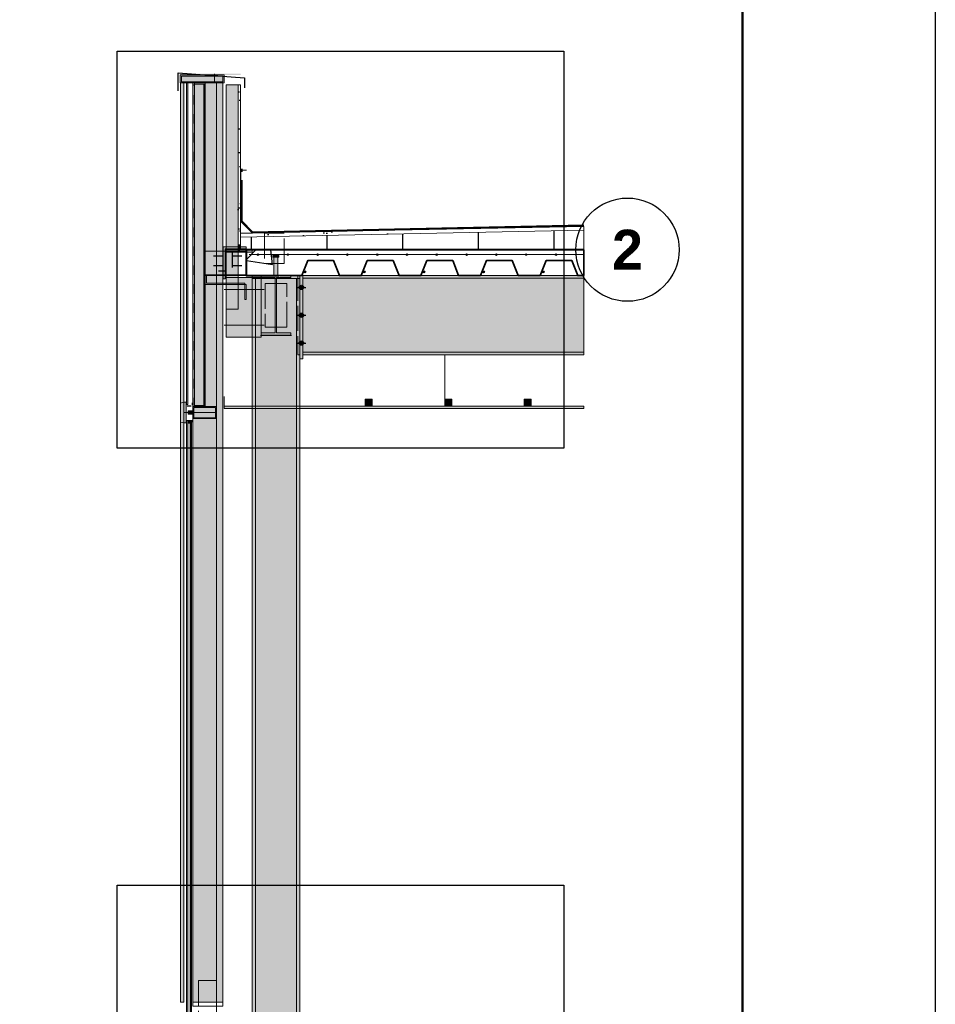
# Model space of a CAD drawing. Header units: millimetres. Extents: x 6 to 4194, y 6 to 5934.
# Tile 6 of 7: x 3272 to 4194, y 2180 to 3172. Entities that reach past the tile are written whole.
import ezdxf
from ezdxf.enums import TextEntityAlignment as Align

# ---------------------------------------------------------------- set-up
doc = ezdxf.new("R2010")
doc.units = ezdxf.units.MM
doc.header["$LTSCALE"] = 20
doc.linetypes.add('DASHED', pattern=[1.524, 1.27, -0.254])
for name, color, linetype in [('A-ACERO', 250, 'Continuous'), ('A-ACERO-CORTADO', 250, 'Continuous'), ('A-ACERO-VISTA', 8, 'Continuous'), ('A-AISLACION-EPS', 50, 'Continuous'), ('A-AISLACION-LANA', 40, 'Continuous'), ('A-ALUMINIO', 253, 'Continuous'), ('A-ARMADURAS', 14, 'Continuous'), ('A-BARRERAS-MEMBRANAS', 7, 'Continuous'), ('A-CHAPA-GALVANIZADA', 253, 'Continuous'), ('A-CONTORNOS', 7, 'Continuous'), ('A-HORMIGON-INSITU', 33, 'Continuous'), ('A-MORTERO-CARPETAS', 252, 'Continuous'), ('A-NEOPRENO-SELLADORES', 7, 'Continuous'), ('A-PLACA-CEMENTICIA', 252, 'Continuous'), ('A-PROYECCION-OCULTO', 8, 'DASHED'), ('A-SELLADOR-INTUMESCENTE', 1, 'Continuous'), ('A-VIDRIO', 4, 'Continuous'), ('A-VISTA', 8, 'Continuous'), ('X-MARCO', 7, 'Continuous'), ('X-REFERENCIAS', 1, 'Continuous')]:
    doc.layers.add(name, color=color, linetype=linetype)
doc.styles.add('ARIAL-B', font='arialbd.ttf')

msp = doc.modelspace()

# ---------------------------------------------------------------- hatches: boundary and pattern name
at = {"layer": 'A-ACERO', "true_color": 0x888888}
h = msp.add_hatch(color=252, dxfattribs=at)
h.dxf.hatch_style = 1
h.paths.add_polyline_path([(3433.6, 3116), (3494.4, 3116), (3494.4, 3117.2), (3433.6, 3117.2)])
at = {"layer": 'A-ACERO', "true_color": 0x3b3b3b}
h = msp.add_hatch(color=250, dxfattribs=at)
h.dxf.hatch_style = 1
h.paths.add_polyline_path([(3448, 2782), (3458.6, 2782), (3458.6, 3108), (3448, 3108), (3448, 3106.8), (3457.4, 3106.8), (3457.4, 2783.2), (3448, 2783.2)])
h = msp.add_hatch(color=250, dxfattribs=at)
h.dxf.hatch_style = 1
h.paths.add_polyline_path([(3477, 2910.8), (3479, 2910.8), (3479, 2940.8), (3500, 2940.8), (3500, 2942.8), (3477, 2942.8)])
at = {"layer": 'A-ACERO', "true_color": 0x333333}
h = msp.add_hatch(color=250, dxfattribs=at)
h.dxf.hatch_style = 1
h.paths.add_polyline_path([(3440.4, 2782), (3444.8, 2782), (3444.8, 2783.2), (3440.4, 2783.2)])
at = {"layer": 'A-ACERO-CORTADO', "true_color": 0x4d545c}
h = msp.add_hatch(color=251, dxfattribs=at)
h.dxf.hatch_style = 1
h.paths.add_polyline_path([(3480, 2937.6), (3506, 2937.6), (3506, 2940), (3480, 2940)])
h = msp.add_hatch(color=251, dxfattribs=at)
h.dxf.hatch_style = 1
h.paths.add_polyline_path([(3526.8, 2932.4), (3533, 2932.4), (3533, 2934), (3526.8, 2934)])
h = msp.add_hatch(color=251, dxfattribs=at)
h.dxf.hatch_style = 1
h.paths.add_polyline_path([(3528, 2914), (3531.8, 2914), (3531.8, 2934), (3528, 2934)])
h = msp.add_hatch(color=251, dxfattribs=at)
h.dxf.hatch_style = 1
h.paths.add_polyline_path([(3515, 2914), (3545, 2914), (3545, 2911.86), (3530.71, 2911.86), (3530.71, 2856.14), (3545, 2856.14), (3545, 2854), (3515, 2854), (3515, 2856.14), (3529.29, 2856.14), (3529.29, 2911.86), (3515, 2911.86)])
at = {"layer": 'A-ACERO-VISTA', "true_color": 0xdfe3e7}
h = msp.add_hatch(color=254, dxfattribs=at)
h.dxf.hatch_style = 1
h.paths.add_polyline_path([(3480, 2880), (3492, 2880), (3492, 3106), (3480, 3106)])
h = msp.add_hatch(color=254, dxfattribs=at)
h.dxf.hatch_style = 1
h.paths.add_polyline_path([(3480, 2852), (3515, 2852), (3515, 2912), (3480, 2912)])
h = msp.add_hatch(color=254, dxfattribs=at)
h.dxf.hatch_style = 1
h.paths.add_polyline_path([(3506, 2911), (3554, 2911), (3554, 2914), (3506, 2914)])
h = msp.add_hatch(color=254, dxfattribs=at)
h.dxf.hatch_style = 1
h.paths.add_polyline_path([(3506, 1281), (3554, 1281), (3554, 2911), (3506, 2911)])
h = msp.add_hatch(color=254, dxfattribs=at)
h.dxf.hatch_style = 1
h.paths.add_polyline_path([(3554, 2830), (3557, 2830), (3557, 2914), (3554, 2914)])
h = msp.add_hatch(color=254, dxfattribs=at)
h.dxf.hatch_style = 1
h.paths.add_polyline_path([(3557, 2834), (3840, 2834), (3840, 2914), (3557, 2914)])
at = {"layer": 'A-AISLACION-EPS'}
h = msp.add_hatch(dxfattribs=at)
h.set_pattern_fill('ZIGZAG', color=256, scale=6)
h.paths.add_polyline_path([(3494.4, 2940.6), (3840, 2940.6), (3840, 2959.51), (3494.4, 2952.6)])
at = {"layer": 'A-AISLACION-LANA'}
h = msp.add_hatch(dxfattribs=at)
h.set_pattern_fill('INSUL', color=256, scale=3, angle=90)
h.paths.add_polyline_path([(3448, 2783.2), (3458, 2783.2), (3458, 3106.8), (3448, 3106.8)])
h = msp.add_hatch(dxfattribs=at)
h.set_pattern_fill('INSUL', color=256, scale=3)
h.paths.add_polyline_path([(3458.6, 2914), (3500, 2914), (3500, 2938.4), (3458.6, 2938.4)])
at = {"layer": 'A-ALUMINIO', "true_color": 0x9aa3ab}
h = msp.add_hatch(color=253, dxfattribs=at)
h.dxf.hatch_style = 1
h.paths.add_polyline_path([(3433.6, 3108), (3478, 3108), (3478, 3116), (3433.6, 3116)])
h = msp.add_hatch(color=253, dxfattribs=at)
h.dxf.hatch_style = 1
h.paths.add_polyline_path([(3620, 2782.5), (3627, 2782.5), (3627, 2789.4), (3620, 2789.4)])
h = msp.add_hatch(color=253, dxfattribs=at)
h.dxf.hatch_style = 1
h.paths.add_polyline_path([(3700, 2782.5), (3707, 2782.5), (3707, 2789.4), (3700, 2789.4)])
h = msp.add_hatch(color=253, dxfattribs=at)
h.dxf.hatch_style = 1
h.paths.add_polyline_path([(3780, 2782.5), (3787, 2782.5), (3787, 2789.4), (3780, 2789.4)])
at = {"layer": 'A-ALUMINIO', "true_color": 0xb9c0c6}
h = msp.add_hatch(color=9, dxfattribs=at)
h.dxf.hatch_style = 1
h.paths.add_polyline_path([(3434, 2766.4), (3437.2, 2765.6), (3437.2, 2786.4), (3434, 2785.6)])
at = {"layer": 'A-ALUMINIO', "true_color": 0x9aa3ab}
h = msp.add_hatch(color=253, dxfattribs=at)
h.dxf.hatch_style = 1
h.paths.add_polyline_path([(3437.2, 2765.6), (3439.6, 2765.6), (3439.6, 2786.4), (3437.2, 2786.4)])
h = msp.add_hatch(color=253, dxfattribs=at)
h.dxf.hatch_style = 1
h.paths.add_polyline_path([(3441.6, 2774.4), (3446.4, 2774.4), (3446.4, 2777.6), (3441.6, 2777.6)])
h = msp.add_hatch(color=253, dxfattribs=at)
h.dxf.hatch_style = 1
h.paths.add_polyline_path([(3446.4, 2770), (3470, 2770), (3470, 2782), (3446.4, 2782)])
h = msp.add_hatch(color=253, dxfattribs=at)
h.dxf.hatch_style = 1
h.paths.add_polyline_path([(3441.2, 2765.2), (3443.6, 2765.2), (3443.6, 2768), (3441.2, 2768)])
at = {"layer": 'A-ARMADURAS'}
h = msp.add_hatch(color=256, dxfattribs=at)
h.dxf.hatch_style = 1
h.paths.add_polyline_path([(3512.68, 2935), (3512.65, 2935.21), (3512.55, 2935.4), (3512.4, 2935.55), (3512.21, 2935.65), (3512, 2935.68), (3511.79, 2935.65), (3511.6, 2935.55), (3511.45, 2935.4), (3511.35, 2935.21), (3511.32, 2935), (3511.35, 2934.79), (3511.45, 2934.6), (3511.6, 2934.45), (3511.79, 2934.35), (3512, 2934.32), (3512.21, 2934.35), (3512.4, 2934.45), (3512.55, 2934.6), (3512.65, 2934.79)])
h = msp.add_hatch(color=256, dxfattribs=at)
h.dxf.hatch_style = 1
h.paths.add_polyline_path([(3542.68, 2935), (3542.65, 2935.21), (3542.55, 2935.4), (3542.4, 2935.55), (3542.21, 2935.65), (3542, 2935.68), (3541.79, 2935.65), (3541.6, 2935.55), (3541.45, 2935.4), (3541.35, 2935.21), (3541.32, 2935), (3541.35, 2934.79), (3541.45, 2934.6), (3541.6, 2934.45), (3541.79, 2934.35), (3542, 2934.32), (3542.21, 2934.35), (3542.4, 2934.45), (3542.55, 2934.6), (3542.65, 2934.79)])
h = msp.add_hatch(color=256, dxfattribs=at)
h.dxf.hatch_style = 1
h.paths.add_polyline_path([(3572.68, 2935), (3572.65, 2935.21), (3572.55, 2935.4), (3572.4, 2935.55), (3572.21, 2935.65), (3572, 2935.68), (3571.79, 2935.65), (3571.6, 2935.55), (3571.45, 2935.4), (3571.35, 2935.21), (3571.32, 2935), (3571.35, 2934.79), (3571.45, 2934.6), (3571.6, 2934.45), (3571.79, 2934.35), (3572, 2934.32), (3572.21, 2934.35), (3572.4, 2934.45), (3572.55, 2934.6), (3572.65, 2934.79)])
h = msp.add_hatch(color=256, dxfattribs=at)
h.dxf.hatch_style = 1
h.paths.add_polyline_path([(3602.68, 2935), (3602.65, 2935.21), (3602.55, 2935.4), (3602.4, 2935.55), (3602.21, 2935.65), (3602, 2935.68), (3601.79, 2935.65), (3601.6, 2935.55), (3601.45, 2935.4), (3601.35, 2935.21), (3601.32, 2935), (3601.35, 2934.79), (3601.45, 2934.6), (3601.6, 2934.45), (3601.79, 2934.35), (3602, 2934.32), (3602.21, 2934.35), (3602.4, 2934.45), (3602.55, 2934.6), (3602.65, 2934.79)])
h = msp.add_hatch(color=256, dxfattribs=at)
h.dxf.hatch_style = 1
h.paths.add_polyline_path([(3632.68, 2935), (3632.65, 2935.21), (3632.55, 2935.4), (3632.4, 2935.55), (3632.21, 2935.65), (3632, 2935.68), (3631.79, 2935.65), (3631.6, 2935.55), (3631.45, 2935.4), (3631.35, 2935.21), (3631.32, 2935), (3631.35, 2934.79), (3631.45, 2934.6), (3631.6, 2934.45), (3631.79, 2934.35), (3632, 2934.32), (3632.21, 2934.35), (3632.4, 2934.45), (3632.55, 2934.6), (3632.65, 2934.79)])
h = msp.add_hatch(color=256, dxfattribs=at)
h.dxf.hatch_style = 1
h.paths.add_polyline_path([(3662.68, 2935), (3662.65, 2935.21), (3662.55, 2935.4), (3662.4, 2935.55), (3662.21, 2935.65), (3662, 2935.68), (3661.79, 2935.65), (3661.6, 2935.55), (3661.45, 2935.4), (3661.35, 2935.21), (3661.32, 2935), (3661.35, 2934.79), (3661.45, 2934.6), (3661.6, 2934.45), (3661.79, 2934.35), (3662, 2934.32), (3662.21, 2934.35), (3662.4, 2934.45), (3662.55, 2934.6), (3662.65, 2934.79)])
h = msp.add_hatch(color=256, dxfattribs=at)
h.dxf.hatch_style = 1
h.paths.add_polyline_path([(3692.68, 2935), (3692.65, 2935.21), (3692.55, 2935.4), (3692.4, 2935.55), (3692.21, 2935.65), (3692, 2935.68), (3691.79, 2935.65), (3691.6, 2935.55), (3691.45, 2935.4), (3691.35, 2935.21), (3691.32, 2935), (3691.35, 2934.79), (3691.45, 2934.6), (3691.6, 2934.45), (3691.79, 2934.35), (3692, 2934.32), (3692.21, 2934.35), (3692.4, 2934.45), (3692.55, 2934.6), (3692.65, 2934.79)])
h = msp.add_hatch(color=256, dxfattribs=at)
h.dxf.hatch_style = 1
h.paths.add_polyline_path([(3722.68, 2935), (3722.65, 2935.21), (3722.55, 2935.4), (3722.4, 2935.55), (3722.21, 2935.65), (3722, 2935.68), (3721.79, 2935.65), (3721.6, 2935.55), (3721.45, 2935.4), (3721.35, 2935.21), (3721.32, 2935), (3721.35, 2934.79), (3721.45, 2934.6), (3721.6, 2934.45), (3721.79, 2934.35), (3722, 2934.32), (3722.21, 2934.35), (3722.4, 2934.45), (3722.55, 2934.6), (3722.65, 2934.79)])
h = msp.add_hatch(color=256, dxfattribs=at)
h.dxf.hatch_style = 1
h.paths.add_polyline_path([(3752.68, 2935), (3752.65, 2935.21), (3752.55, 2935.4), (3752.4, 2935.55), (3752.21, 2935.65), (3752, 2935.68), (3751.79, 2935.65), (3751.6, 2935.55), (3751.45, 2935.4), (3751.35, 2935.21), (3751.32, 2935), (3751.35, 2934.79), (3751.45, 2934.6), (3751.6, 2934.45), (3751.79, 2934.35), (3752, 2934.32), (3752.21, 2934.35), (3752.4, 2934.45), (3752.55, 2934.6), (3752.65, 2934.79)])
h = msp.add_hatch(color=256, dxfattribs=at)
h.dxf.hatch_style = 1
h.paths.add_polyline_path([(3782.68, 2935), (3782.65, 2935.21), (3782.55, 2935.4), (3782.4, 2935.55), (3782.21, 2935.65), (3782, 2935.68), (3781.79, 2935.65), (3781.6, 2935.55), (3781.45, 2935.4), (3781.35, 2935.21), (3781.32, 2935), (3781.35, 2934.79), (3781.45, 2934.6), (3781.6, 2934.45), (3781.79, 2934.35), (3782, 2934.32), (3782.21, 2934.35), (3782.4, 2934.45), (3782.55, 2934.6), (3782.65, 2934.79)])
h = msp.add_hatch(color=256, dxfattribs=at)
h.dxf.hatch_style = 1
h.paths.add_polyline_path([(3812.68, 2935), (3812.65, 2935.21), (3812.55, 2935.4), (3812.4, 2935.55), (3812.21, 2935.65), (3812, 2935.68), (3811.79, 2935.65), (3811.6, 2935.55), (3811.45, 2935.4), (3811.35, 2935.21), (3811.32, 2935), (3811.35, 2934.79), (3811.45, 2934.6), (3811.6, 2934.45), (3811.79, 2934.35), (3812, 2934.32), (3812.21, 2934.35), (3812.4, 2934.45), (3812.55, 2934.6), (3812.65, 2934.79)])
h = msp.add_hatch(color=256, dxfattribs=at)
h.dxf.hatch_style = 1
h.paths.add_polyline_path([(3559.96, 2917.6), (3559.91, 2917.9), (3559.78, 2918.16), (3559.56, 2918.38), (3559.3, 2918.51), (3559, 2918.56), (3558.7, 2918.51), (3558.44, 2918.38), (3558.22, 2918.16), (3558.09, 2917.9), (3558.04, 2917.6), (3558.09, 2917.3), (3558.22, 2917.04), (3558.44, 2916.82), (3558.7, 2916.69), (3559, 2916.64), (3559.3, 2916.69), (3559.56, 2916.82), (3559.78, 2917.04), (3559.91, 2917.3)])
h = msp.add_hatch(color=256, dxfattribs=at)
h.dxf.hatch_style = 1
h.paths.add_polyline_path([(3619.96, 2917.6), (3619.91, 2917.9), (3619.78, 2918.16), (3619.56, 2918.38), (3619.3, 2918.51), (3619, 2918.56), (3618.7, 2918.51), (3618.44, 2918.38), (3618.22, 2918.16), (3618.09, 2917.9), (3618.04, 2917.6), (3618.09, 2917.3), (3618.22, 2917.04), (3618.44, 2916.82), (3618.7, 2916.69), (3619, 2916.64), (3619.3, 2916.69), (3619.56, 2916.82), (3619.78, 2917.04), (3619.91, 2917.3)])
h = msp.add_hatch(color=256, dxfattribs=at)
h.dxf.hatch_style = 1
h.paths.add_polyline_path([(3679.96, 2917.6), (3679.91, 2917.9), (3679.78, 2918.16), (3679.56, 2918.38), (3679.3, 2918.51), (3679, 2918.56), (3678.7, 2918.51), (3678.44, 2918.38), (3678.22, 2918.16), (3678.09, 2917.9), (3678.04, 2917.6), (3678.09, 2917.3), (3678.22, 2917.04), (3678.44, 2916.82), (3678.7, 2916.69), (3679, 2916.64), (3679.3, 2916.69), (3679.56, 2916.82), (3679.78, 2917.04), (3679.91, 2917.3)])
h = msp.add_hatch(color=256, dxfattribs=at)
h.dxf.hatch_style = 1
h.paths.add_polyline_path([(3739.96, 2917.6), (3739.91, 2917.9), (3739.78, 2918.16), (3739.56, 2918.38), (3739.3, 2918.51), (3739, 2918.56), (3738.7, 2918.51), (3738.44, 2918.38), (3738.22, 2918.16), (3738.09, 2917.9), (3738.04, 2917.6), (3738.09, 2917.3), (3738.22, 2917.04), (3738.44, 2916.82), (3738.7, 2916.69), (3739, 2916.64), (3739.3, 2916.69), (3739.56, 2916.82), (3739.78, 2917.04), (3739.91, 2917.3)])
h = msp.add_hatch(color=256, dxfattribs=at)
h.dxf.hatch_style = 1
h.paths.add_polyline_path([(3799.96, 2917.6), (3799.91, 2917.9), (3799.78, 2918.16), (3799.56, 2918.38), (3799.3, 2918.51), (3799, 2918.56), (3798.7, 2918.51), (3798.44, 2918.38), (3798.22, 2918.16), (3798.09, 2917.9), (3798.04, 2917.6), (3798.09, 2917.3), (3798.22, 2917.04), (3798.44, 2916.82), (3798.7, 2916.69), (3799, 2916.64), (3799.3, 2916.69), (3799.56, 2916.82), (3799.78, 2917.04), (3799.91, 2917.3)])
h = msp.add_hatch(color=256, dxfattribs=at)
h.dxf.hatch_style = 1
h.paths.add_polyline_path([(3557.8, 2902), (3557.69, 2902.68), (3557.38, 2903.29), (3556.89, 2903.78), (3556.28, 2904.09), (3555.6, 2904.2), (3554.92, 2904.09), (3554.31, 2903.78), (3553.82, 2903.29), (3553.51, 2902.68), (3553.4, 2902), (3553.51, 2901.32), (3553.82, 2900.71), (3554.31, 2900.22), (3554.92, 2899.91), (3555.6, 2899.8), (3556.28, 2899.91), (3556.89, 2900.22), (3557.38, 2900.71), (3557.69, 2901.32)])
h = msp.add_hatch(color=256, dxfattribs=at)
h.dxf.hatch_style = 1
h.paths.add_polyline_path([(3557.8, 2874), (3557.69, 2874.68), (3557.38, 2875.29), (3556.89, 2875.78), (3556.28, 2876.09), (3555.6, 2876.2), (3554.92, 2876.09), (3554.31, 2875.78), (3553.82, 2875.29), (3553.51, 2874.68), (3553.4, 2874), (3553.51, 2873.32), (3553.82, 2872.71), (3554.31, 2872.22), (3554.92, 2871.91), (3555.6, 2871.8), (3556.28, 2871.91), (3556.89, 2872.22), (3557.38, 2872.71), (3557.69, 2873.32)])
h = msp.add_hatch(color=256, dxfattribs=at)
h.dxf.hatch_style = 1
h.paths.add_polyline_path([(3557.8, 2846), (3557.69, 2846.68), (3557.38, 2847.29), (3556.89, 2847.78), (3556.28, 2848.09), (3555.6, 2848.2), (3554.92, 2848.09), (3554.31, 2847.78), (3553.82, 2847.29), (3553.51, 2846.68), (3553.4, 2846), (3553.51, 2845.32), (3553.82, 2844.71), (3554.31, 2844.22), (3554.92, 2843.91), (3555.6, 2843.8), (3556.28, 2843.91), (3556.89, 2844.22), (3557.38, 2844.71), (3557.69, 2845.32)])
at = {"layer": 'A-BARRERAS-MEMBRANAS', "true_color": 0x000000}
h = msp.add_hatch(color=18, dxfattribs=at)
h.dxf.hatch_style = 1
h.paths.add_polyline_path([(3494.4, 2940), (3840, 2940), (3840, 2940.6), (3494.4, 2940.6)])
at = {"layer": 'A-CHAPA-GALVANIZADA', "true_color": 0x8f989f}
h = msp.add_hatch(color=252, dxfattribs=at)
h.dxf.hatch_style = 1
h.paths.add_polyline_path([(3458.6, 2914), (3458.6, 2905), (3500, 2905), (3500, 2890), (3498.6, 2890), (3498.6, 2906.4), (3460, 2906.4), (3460, 2914)])
at = {"layer": 'A-HORMIGON-INSITU'}
h = msp.add_hatch(dxfattribs=at)
h.set_pattern_fill('AR-CONC', color=256, scale=1.2)
h.paths.add_polyline_path([(3500.4, 2940), (3840, 2940), (3840, 2914), (3834, 2914), (3828, 2929), (3802, 2929), (3796, 2914), (3774, 2914), (3768, 2929), (3742, 2929), (3736, 2914), (3714, 2914), (3708, 2929), (3682, 2929), (3676, 2914), (3654, 2914), (3648, 2929), (3622, 2929), (3616, 2914), (3594, 2914), (3588, 2929), (3562, 2929), (3556, 2914), (3534, 2914), (3500.4, 2914.4)])
at = {"layer": 'A-MORTERO-CARPETAS'}
h = msp.add_hatch(dxfattribs=at)
h.set_pattern_fill('AR-SAND', color=256, scale=0.6)
h.paths.add_polyline_path([(3494.4, 2956.6), (3506.4, 2956.6), (3494.4, 2968.6)])
h = msp.add_hatch(dxfattribs=at)
h.set_pattern_fill('AR-SAND', color=256, scale=0.6)
h.paths.add_polyline_path([(3494.4, 2952.6), (3840, 2959.51), (3840, 2963.51), (3494.4, 2956.6)])
at = {"layer": 'A-NEOPRENO-SELLADORES', "true_color": 0x222222}
h = msp.add_hatch(color=250, dxfattribs=at)
h.dxf.hatch_style = 1
h.paths.add_polyline_path([(3494.4, 3018.4), (3496.4, 3018.4), (3496.4, 3021.6), (3494.4, 3021.6)])
at = {"layer": 'A-NEOPRENO-SELLADORES', "true_color": 0x111111}
h = msp.add_hatch(color=250, dxfattribs=at)
h.dxf.hatch_style = 1
h.paths.add_polyline_path([(3439.6, 2783.6), (3440, 2783.6), (3440, 2786), (3439.6, 2786)])
h = msp.add_hatch(color=250, dxfattribs=at)
h.dxf.hatch_style = 1
h.paths.add_polyline_path([(3445, 2783.6), (3446, 2783.6), (3446, 2786), (3445, 2786)])
h = msp.add_hatch(color=250, dxfattribs=at)
h.dxf.hatch_style = 1
h.paths.add_polyline_path([(3439.6, 2766), (3440, 2766), (3440, 2768.4), (3439.6, 2768.4)])
h = msp.add_hatch(color=250, dxfattribs=at)
h.dxf.hatch_style = 1
h.paths.add_polyline_path([(3441.2, 2767.2), (3443.6, 2767.2), (3443.6, 2768), (3441.2, 2768)])
h = msp.add_hatch(color=250, dxfattribs=at)
h.dxf.hatch_style = 1
h.paths.add_polyline_path([(3445, 2766), (3446, 2766), (3446, 2768.4), (3445, 2768.4)])
at = {"layer": 'A-PLACA-CEMENTICIA'}
h = msp.add_hatch(dxfattribs=at)
h.set_pattern_fill('AR-SAND', color=256, scale=0.4)
h.paths.add_polyline_path([(3492, 2940), (3494.4, 2940), (3494.4, 3106), (3492, 3106)])
at = {"layer": 'A-SELLADOR-INTUMESCENTE', "true_color": 0xc0392b}
h = msp.add_hatch(color=22, dxfattribs=at)
h.dxf.hatch_style = 1
h.paths.add_polyline_path([(3458.6, 2938.4), (3500, 2938.4), (3500, 2940), (3458.6, 2940)])
at = {"layer": 'A-VIDRIO', "true_color": 0x6f8796}
h = msp.add_hatch(color=252, dxfattribs=at)
h.dxf.hatch_style = 1
h.paths.add_polyline_path([(3440, 2784), (3441.2, 2784), (3441.2, 3108), (3440, 3108)])
at = {"layer": 'A-VIDRIO', "true_color": 0xbfe3f0}
h = msp.add_hatch(color=254, dxfattribs=at)
h.dxf.hatch_style = 1
h.paths.add_polyline_path([(3440, 2166), (3441.2, 2166), (3441.2, 2768), (3440, 2768)])
h = msp.add_hatch(color=254, dxfattribs=at)
h.dxf.hatch_style = 1
h.paths.add_polyline_path([(3443.6, 2166), (3445, 2166), (3445, 2768), (3443.6, 2768)])
at = {"layer": 'A-VISTA', "true_color": 0xe9ecee}
h = msp.add_hatch(color=7, dxfattribs=at)
h.dxf.hatch_style = 1
h.paths.add_polyline_path([(3434, 2182), (3437.2, 2182), (3437.2, 3108), (3434, 3108)])
at = {"layer": 'A-VISTA', "true_color": 0xe3e7ea}
h = msp.add_hatch(color=254, dxfattribs=at)
h.dxf.hatch_style = 1
h.paths.add_polyline_path([(3446.4, 2182), (3476.4, 2182), (3476.4, 3108), (3446.4, 3108)])
at = {"layer": 'A-VISTA', "true_color": 0xf2f2f2}
h = msp.add_hatch(color=7, dxfattribs=at)
h.dxf.hatch_style = 1
h.paths.add_polyline_path([(3478, 2780), (3840, 2780), (3840, 2782.5), (3478, 2782.5)])

# ---------------------------------------------------------------- linework, layer by layer
at = {"layer": 'A-ARMADURAS', "lineweight": 13}
msp.add_lwpolyline([(3503, 2935), (3840, 2935)], dxfattribs=at)
at = {"layer": 'A-ARMADURAS'}
for centre, radius in [((3512, 2935), 0.68), ((3542, 2935), 0.68), ((3572, 2935), 0.68), ((3602, 2935), 0.68), ((3632, 2935), 0.68), ((3662, 2935), 0.68), ((3692, 2935), 0.68), ((3722, 2935), 0.68), ((3752, 2935), 0.68), ((3782, 2935), 0.68), ((3812, 2935), 0.68), ((3559, 2917.6), 0.96), ((3619, 2917.6), 0.96), ((3679, 2917.6), 0.96), ((3739, 2917.6), 0.96), ((3799, 2917.6), 0.96), ((3555.6, 2902), 2.2), ((3555.6, 2874), 2.2), ((3555.6, 2846), 2.2)]:
    msp.add_circle(centre, radius, dxfattribs=at)
at = {"layer": 'A-CONTORNOS', "lineweight": 30}
for points in [[(3431.6, 3100), (3431.6, 3118), (3498.4, 3113), (3498.4, 3103)], [(3493, 2945.2), (3493, 2937.2)], [(3534, 2914), (3556, 2914), (3562, 2929), (3588, 2929), (3594, 2914), (3616, 2914), (3622, 2929), (3648, 2929), (3654, 2914), (3676, 2914), (3682, 2929), (3708, 2929), (3714, 2914), (3736, 2914), (3742, 2929), (3768, 2929), (3774, 2914), (3796, 2914), (3802, 2929), (3828, 2929), (3834, 2914), (3840, 2914)]]:
    msp.add_lwpolyline(points, dxfattribs=at)
at = {"layer": 'A-CONTORNOS', "lineweight": 18}
for points in [[(3433.6, 3108), (3478, 3108), (3478, 3116), (3433.6, 3116)], [(3440, 2784), (3441.2, 2784), (3441.2, 3108), (3440, 3108)], [(3448, 2783.2), (3458, 2783.2), (3458, 3106.8), (3448, 3106.8)], [(3492, 2940), (3494.4, 2940), (3494.4, 3106), (3492, 3106)], [(3494.4, 2956.6), (3506.4, 2956.6), (3494.4, 2968.6)], [(3494.4, 2952.6), (3840, 2959.51), (3840, 2963.51), (3494.4, 2956.6)], [(3494.4, 2940.6), (3840, 2940.6), (3840, 2959.51), (3494.4, 2952.6)], [(3458.6, 2914), (3500, 2914), (3500, 2938.4), (3458.6, 2938.4)], [(3446.4, 2770), (3470, 2770), (3470, 2782), (3446.4, 2782)], [(3478, 2780), (3840, 2780), (3840, 2782.5), (3478, 2782.5)], [(3440, 2166), (3441.2, 2166), (3441.2, 2768), (3440, 2768)], [(3443.6, 2166), (3445, 2166), (3445, 2768), (3443.6, 2768)]]:
    msp.add_lwpolyline(points, close=True, dxfattribs=at)
at = {"layer": 'A-CONTORNOS', "lineweight": 13}
for points in [[(3435, 3109.2), (3476.6, 3109.2), (3476.6, 3114.8), (3435, 3114.8)], [(3448, 2782), (3458.6, 2782), (3458.6, 3108), (3448, 3108), (3448, 3106.8), (3457.4, 3106.8), (3457.4, 2783.2), (3448, 2783.2)], [(3477, 2910.8), (3479, 2910.8), (3479, 2940.8), (3500, 2940.8), (3500, 2942.8), (3477, 2942.8)], [(3480, 2937.6), (3506, 2937.6), (3506, 2940), (3480, 2940)], [(3526.8, 2932.4), (3533, 2932.4), (3533, 2934), (3526.8, 2934)], [(3528, 2914), (3531.8, 2914), (3531.8, 2934), (3528, 2934)], [(3458.6, 2914), (3458.6, 2905), (3500, 2905), (3500, 2890), (3498.6, 2890), (3498.6, 2906.4), (3460, 2906.4), (3460, 2914)], [(3480, 2852), (3515, 2852), (3515, 2912), (3480, 2912)], [(3506, 2911), (3554, 2911), (3554, 2914), (3506, 2914)], [(3554, 2830), (3557, 2830), (3557, 2914), (3554, 2914)], [(3434, 2766.4), (3437.2, 2765.6), (3437.2, 2786.4), (3434, 2785.6)], [(3437.2, 2765.6), (3439.6, 2765.6), (3439.6, 2786.4), (3437.2, 2786.4)], [(3441.6, 2774.4), (3446.4, 2774.4), (3446.4, 2777.6), (3441.6, 2777.6)], [(3447.2, 2770.8), (3469.2, 2770.8), (3469.2, 2781.2), (3447.2, 2781.2)], [(3441.2, 2765.2), (3443.6, 2765.2), (3443.6, 2768), (3441.2, 2768)]]:
    msp.add_lwpolyline(points, close=True, dxfattribs=at)
at = {"layer": 'A-CONTORNOS', "lineweight": 18}
for points in [[(3468, 3109.6), (3468, 3117)], [(3514.4, 2853.6), (3545.6, 2853.6)], [(3478, 2792), (3478, 2780), (3486, 2780)]]:
    msp.add_lwpolyline(points, dxfattribs=at)
at = {"layer": 'A-CONTORNOS', "lineweight": 13}
for points in [[(3470, 2182), (3470, 3108)], [(3509.4, 1281), (3509.4, 2911)], [(3550.6, 1281), (3550.6, 2911)], [(3557, 2911.3), (3840, 2911.3)], [(3557, 2836.7), (3840, 2836.7)], [(3700, 2789.4), (3700, 2834)], [(3437.2, 2776), (3454, 2776)], [(3444.3, 2166), (3444.3, 2768)], [(3447.2, 2776), (3469.2, 2776)]]:
    msp.add_lwpolyline(points, dxfattribs=at)
at = {"layer": 'A-CONTORNOS', "lineweight": 20}
for points in [[(3500.4, 3020), (3494.8, 3020), (3494.8, 3004)], [(3478, 2900), (3518, 2900)], [(3478, 2864), (3518, 2864)]]:
    msp.add_lwpolyline(points, dxfattribs=at)
at = {"layer": 'A-CONTORNOS', "lineweight": 50}
msp.add_lwpolyline([(3840, 2964.24), (3506.4, 2957.4), (3495.2, 2968.6), (3495.2, 3010)], dxfattribs=at)
at = {"layer": 'A-CONTORNOS', "lineweight": 25}
for points in [[(3486, 2937.6), (3486, 2922)], [(3500, 2937.6), (3500, 2922)], [(3472, 2918.8), (3480, 2918.8)], [(3551, 2902), (3560, 2902)], [(3551, 2874), (3560, 2874)], [(3551, 2846), (3560, 2846)]]:
    msp.add_lwpolyline(points, dxfattribs=at)
at = {"layer": 'A-CONTORNOS', "lineweight": 40}
msp.add_lwpolyline([(3500, 2940), (3500, 2914), (3533, 2914)], dxfattribs=at)
at = {"layer": 'A-CONTORNOS', "lineweight": 35}
msp.add_lwpolyline([(3500.4, 2940), (3840, 2940), (3840, 2914), (3834, 2914), (3828, 2929), (3802, 2929), (3796, 2914), (3774, 2914), (3768, 2929), (3742, 2929), (3736, 2914), (3714, 2914), (3708, 2929), (3682, 2929), (3676, 2914), (3654, 2914), (3648, 2929), (3622, 2929), (3616, 2914), (3594, 2914), (3588, 2929), (3562, 2929), (3556, 2914), (3534, 2914), (3500.4, 2914.4)], close=True, dxfattribs=at)
at = {"layer": 'A-CONTORNOS', "lineweight": 20}
msp.add_lwpolyline([(3515, 2914), (3545, 2914), (3545, 2911.86), (3530.71, 2911.86), (3530.71, 2856.14), (3545, 2856.14), (3545, 2854), (3515, 2854), (3515, 2856.14), (3529.29, 2856.14), (3529.29, 2911.86), (3515, 2911.86)], close=True, dxfattribs=at)
at = {"layer": 'A-PROYECCION-OCULTO', "lineweight": 13}
for points in [[(3518.4, 2926), (3538.4, 2926), (3538.4, 2956.6), (3518.4, 2956.6)], [(3519, 2862), (3541, 2862), (3541, 2906), (3519, 2906)], [(3552, 2834), (3554, 2834), (3554, 2914), (3552, 2914)], [(3452, 2160), (3470, 2160), (3470, 2204), (3452, 2204)]]:
    msp.add_lwpolyline(points, close=True, dxfattribs=at)
at = {"layer": 'A-VISTA', "lineweight": 13}
for points in [[(3434, 2182), (3437.2, 2182), (3437.2, 3108), (3434, 3108)], [(3446.4, 2182), (3476.4, 2182), (3476.4, 3108), (3446.4, 3108)], [(3480, 2880), (3492, 2880), (3492, 3106), (3480, 3106)], [(3506, 1281), (3554, 1281), (3554, 2911), (3506, 2911)], [(3557, 2834), (3840, 2834), (3840, 2914), (3557, 2914)], [(3620, 2782.5), (3627, 2782.5), (3627, 2789.4), (3620, 2789.4)], [(3700, 2782.5), (3707, 2782.5), (3707, 2789.4), (3700, 2789.4)], [(3780, 2782.5), (3787, 2782.5), (3787, 2789.4), (3780, 2789.4)], [(3446.4, 2178), (3476.4, 2178), (3476.4, 2182), (3446.4, 2182)]]:
    msp.add_lwpolyline(points, close=True, dxfattribs=at)
at = {"layer": 'X-MARCO', "lineweight": 30}
msp.add_lwpolyline([(6, 5934), (4194, 5934), (4194, 6), (6, 6)], close=True, dxfattribs=at)
at = {"layer": 'X-MARCO', "lineweight": 50}
msp.add_lwpolyline([(200, 5740), (4000, 5740), (4000, 200), (200, 200)], close=True, dxfattribs=at)
at = {"layer": 'X-REFERENCIAS', "color": 12, "lineweight": 30, "true_color": 0xcc0000}
for points in [[(3370, 3140), (3820, 3140), (3820, 2740), (3370, 2740)], [(3370, 2300), (3820, 2300), (3820, 1940), (3370, 1940)]]:
    msp.add_lwpolyline(points, close=True, dxfattribs=at)
at = {"layer": 'X-REFERENCIAS', "color": 12, "lineweight": 25, "true_color": 0xcc0000}
msp.add_circle((3884, 2940), 52, dxfattribs=at)

# ---------------------------------------------------------------- texts
at = {"layer": 'X-REFERENCIAS', "color": 12, "true_color": 0xcc0000, "style": 'ARIAL-B'}
msp.add_text('2', height=40.1, dxfattribs=at).set_placement((3884, 2920), align=Align.CENTER)

doc.saveas('drawing.dxf')
